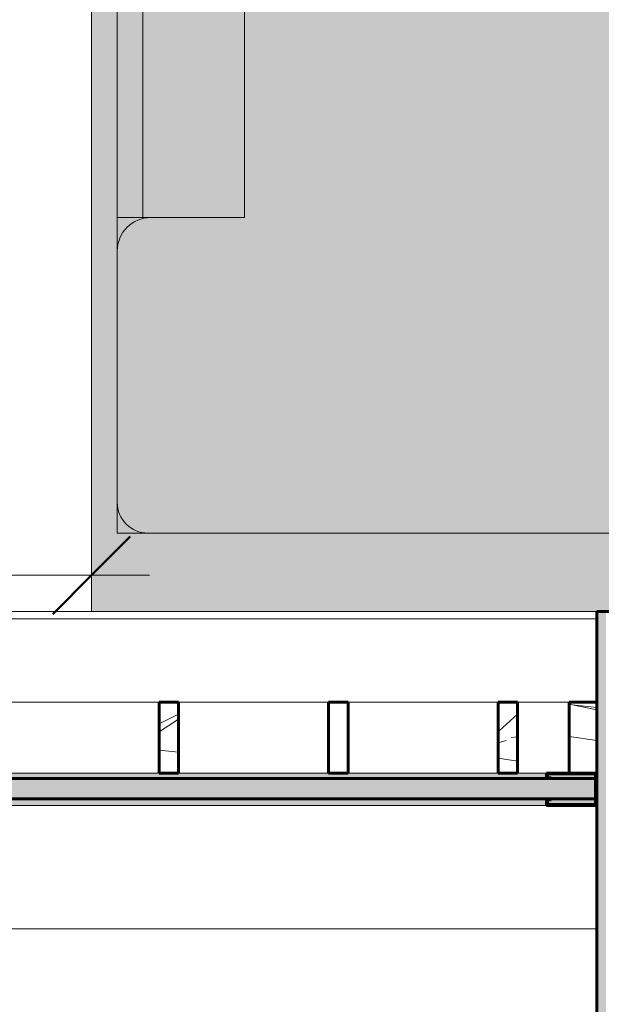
# Model space of a CAD drawing. Header units: inches. Extents: x 1931 to 3155, y 8338 to 8904.
# Tile 13 of 45: x 2431 to 2476, y 8490 to 8566. Entities that reach past the tile are written whole.
import ezdxf

# ---------------------------------------------------------------- set-up
doc = ezdxf.new("R2010")
doc.units = ezdxf.units.IN
doc.header["$MEASUREMENT"] = 0
for name, color, linetype, lineweight in [('A-ANNO-DIMS', 211, 'Continuous', 9), ('A-ANNO-DIMS-48', 211, 'Continuous', 9), ('A-FLOR', 192, 'Continuous', 18), ('A-GLAZ-CWMG', 51, 'Continuous', 9), ('A-GLAZ-CWMG-1', 51, 'Continuous', 60), ('A-ROOF', 132, 'Continuous', 18), ('A-ROOF-1', 132, 'Continuous', 60), ('A-ROOF-PATT-1', 132, 'Continuous', 9), ('A-WALL-1', 113, 'Continuous', 9), ('A-WALL-2', 113, 'Continuous', 60), ('I-WALL', 2, 'Continuous', 18), ('Q-CASE', 31, 'Continuous', 9)]:
    doc.layers.add(name, color=color, linetype=linetype, lineweight=lineweight)
doc.styles.add('Century Gothic', font='ufonts.com_century-gothic.ttf', dxfattribs={"height": 4.5})
doc.dimstyles.new('OD__1__Tol__', dxfattribs={"dimscale": 12, "dimtxt": 4.698757, "dimasz": 0.5, "dimexe": 0.375, "dimexo": 0.25, "dimgap": 0.0625, "dimtad": 1, "dimdec": 0, "dimzin": 3, "dimdsep": 46, "dimlunit": 4, "dimtxsty": 'Century Gothic', "dimblk1": 'OBLIQUE', "dimblk2": 'OBLIQUE', "dimsah": 1, "dimcen": 0.09, "dimdle": 0.375, "dimazin": 0, "dimtfac": 1, "dimtdec": 4, "dimtix": 1, "dimtmove": 0, "dimatfit": 3, "dimfxl": 1, "dimtvp": 1, "dimtfill": 1, "dimfrac": 2, "dimtolj": 1, "dimtzin": 0, "dimarcsym": 2})

# ---------------------------------------------------------------- blocks, each defined once
blk = doc.blocks.new('Couch_-_Soft_Bench_Berto_Salotti_9473 - Couch_-_Soft_Bench_Berto_Salotti_9473-1090458-FLOOR PLAN - 2ND FLOOR')
at = {"layer": 'Q-CASE'}
h = blk.add_hatch(color=256, dxfattribs=at)
h.paths.add_polyline_path([(43.018, 70.669), (40.736, 70.669), (41.348, 70.589), (41.917, 70.353), (42.407, 69.977), (42.782, 69.488), (43.018, 68.918), (43.098, 68.307), (43.098, 70.669)], flags=0)
h.paths.add_polyline_path([(2.071, 70.669), (1.76, 70.669), (1.76, 68.307), (1.84, 68.918), (2.076, 69.488), (2.452, 69.977), (2.941, 70.353), (3.511, 70.589), (4.122, 70.669), (2.076, 70.669)], flags=0)
h.paths.add_polyline_path([(43.098, 48.819), (43.011, 48.157), (42.756, 47.539), (42.349, 47.009), (41.819, 46.603), (41.13, 46.338), (40.539, 46.26), (43.098, 46.26), (43.098, 47.986)], flags=0)
h.paths.add_polyline_path([(1.76, 3.346), (1.76, 0.984), (4.122, 0.984), (3.511, 1.065), (2.941, 1.301), (2.452, 1.676), (2.076, 2.165), (1.84, 2.735), (1.786, 3.15)], flags=0)
h.paths.add_polyline_path([(33.256, 3.15), (33.182, 2.589), (32.939, 2.033), (32.564, 1.574), (32.173, 1.274), (31.651, 1.058), (31.091, 0.984), (33.256, 0.984)], flags=0)
for points in [[(37.837, 70.669), (4.122, 70.669), (3.511, 70.589), (2.941, 70.353), (2.452, 69.977), (2.076, 69.488), (1.84, 68.918), (1.76, 68.307), (1.76, 3.346), (1.84, 2.735), (2.076, 2.165), (2.452, 1.676), (2.941, 1.301), (3.511, 1.065), (4.122, 0.984), (31.091, 0.984), (31.651, 1.058), (32.173, 1.274), (32.622, 1.618), (32.966, 2.067), (33.182, 2.589), (33.256, 3.15), (33.256, 46.26), (40.539, 46.26), (41.202, 46.347), (41.819, 46.603), (42.349, 47.009), (42.756, 47.539), (43.011, 48.157), (43.098, 48.819), (43.098, 68.307), (43.018, 68.918), (42.782, 69.488), (42.407, 69.977), (41.917, 70.353), (41.348, 70.589), (40.736, 70.669)], [(41.13, 46.26), (41.13, -6.89), (1.76, -6.89), (1.76, -8.858), (43.098, -8.858), (43.098, 46.26)], [(33.256, 46.26), (33.256, 44.685), (41.13, 44.685), (41.13, 46.26), (37.837, 46.26)], [(33.256, 44.685), (33.256, -5.315), (41.13, -5.315), (41.13, 44.685), (37.837, 44.685)]]:
    blk.add_hatch(color=256, dxfattribs=at).paths.add_polyline_path(points, flags=0)
for p, q in [((40.736, 70.669), (4.122, 70.669)), ((43.098, 70.669), (40.736, 70.669)), ((43.098, 68.307), (43.098, 70.669)), ((43.098, 48.819), (43.098, 68.307)), ((43.098, 46.26), (43.098, 48.819)), ((41.13, 46.26), (33.256, 46.26)), ((33.256, 44.685), (33.256, 46.26)), ((43.098, 46.26), (41.13, 46.26)), ((41.13, 46.26), (41.13, 44.685)), ((43.098, 46.26), (43.098, -8.858)), ((33.256, -5.315), (33.256, 44.685)), ((41.13, 44.685), (41.13, -5.315))]:
    blk.add_line(p, q, dxfattribs=at)
for centre, radius, start, end in [((40.736, 68.307), 2.362, 360, 90), ((40.539, 48.819), 2.559, 270, 0)]:
    blk.add_arc(centre, radius, start, end, dxfattribs=at)
blk = doc.blocks.new('Rectangular Mullion - Profile_Polycarbonate_Lower-1369387-FLOOR PLAN - 2ND FLOOR')
at = {"layer": 'A-GLAZ-CWMG'}
for points in [[(2469.43, 8507.644), (2471.68, 8507.644), (2471.68, 8508.069), (2422.43, 8508.069), (2422.43, 8507.644), (2467.93, 8507.644)], [(2471.68, 8505.569), (2475.57, 8505.569), (2475.57, 8508.069), (2471.68, 8508.069), (2471.68, 8507.644), (2472.034, 8507.644), (2472.034, 8507.707), (2471.769, 8507.707), (2471.769, 8508.007), (2475.481, 8508.007), (2475.481, 8505.632), (2471.769, 8505.632), (2471.769, 8506.007), (2472.034, 8506.007), (2472.034, 8506.069), (2471.68, 8506.069)], [(2424.51, 8505.569), (2471.68, 8505.569), (2471.68, 8506.069), (2422.43, 8506.069), (2422.43, 8505.569)]]:
    blk.add_hatch(color=256, dxfattribs=at).paths.add_polyline_path(points, flags=0)
h = blk.add_hatch(color=256, dxfattribs=at)
h.paths.add_polyline_path([(2471.769, 8505.632), (2475.481, 8505.632), (2475.481, 8506.069), (2472.034, 8506.069), (2472.034, 8506.007), (2471.769, 8506.007)], flags=0)
h.paths.add_polyline_path([(2472.034, 8507.644), (2475.481, 8507.644), (2475.481, 8508.007), (2471.769, 8508.007), (2471.769, 8507.707), (2472.034, 8507.707)], flags=0)
for p, q in [((2422.43, 8508.069), (2422.43, 8507.644)), ((2428.602, 8508.069), (2422.43, 8508.069)), ((2441.712, 8508.069), (2430.102, 8508.069)), ((2454.821, 8508.069), (2443.212, 8508.069)), ((2467.93, 8508.069), (2456.321, 8508.069)), ((2471.68, 8508.069), (2469.43, 8508.069)), ((2422.43, 8506.069), (2422.43, 8505.569)), ((2471.68, 8505.569), (2422.43, 8505.569))]:
    blk.add_line(p, q, dxfattribs=at)
at = {"layer": 'A-GLAZ-CWMG-1'}
for p, q in [((2475.57, 8508.069), (2471.68, 8508.069)), ((2471.68, 8508.069), (2471.68, 8507.644)), ((2471.769, 8507.707), (2471.769, 8508.007)), ((2471.769, 8508.007), (2475.481, 8508.007)), ((2475.481, 8508.007), (2475.481, 8505.632)), ((2475.57, 8505.569), (2475.57, 8508.069)), ((2471.68, 8507.644), (2472.034, 8507.644)), ((2472.034, 8507.707), (2471.769, 8507.707)), ((2472.034, 8507.644), (2472.034, 8507.707)), ((2472.034, 8506.069), (2471.68, 8506.069)), ((2471.68, 8506.069), (2471.68, 8505.569)), ((2471.769, 8505.632), (2471.769, 8506.007)), ((2471.769, 8506.007), (2472.034, 8506.007)), ((2472.034, 8506.007), (2472.034, 8506.069)), ((2471.68, 8505.569), (2475.57, 8505.569)), ((2475.481, 8505.632), (2471.769, 8505.632))]:
    blk.add_line(p, q, dxfattribs=at)
blk = doc.blocks.new('Rectangular Mullion - Stud - Vertical-1369389-FLOOR PLAN - 2ND FLOOR')
at = {"layer": 'A-GLAZ-CWMG'}
h = blk.add_hatch(dxfattribs=at)
h.set_pattern_fill('FP_21', color=256, style=0, pattern_type=2)
h.set_pattern_definition([(4.764, (-2454.821, 8503.989), (-264.33073053, -20.0293162), [2.89, -286.108]), (348.69, (-2451.941, 8504.229), (97.846637, -14.7692292), [3.671, -118.705]), (315, (-2448.341, 8503.509), (24.000618, 0), [2.715, -31.226]), (313.152, (-2446.421, 8501.589), (337.59427673, -358.50590651), [5.264, -521.098]), (347.005, (-2442.821, 8497.749), (-215.190878, 51.5072332), [3.202, -316.998]), (0, (-2439.7, 8497.03), (24, 24), [6, -18]), (9.462, (-2433.701, 8497.029), (-121.2976096, -16.2151408), [2.92, -143.067]), (5.711, (-2454.821, 8497.509), (-216.4749802, -19.2491386), [2.412, -238.785]), (0, (-2452.42, 8497.75), (24, 24), [3.6, -20.4]), (331.699, (-2448.821, 8497.749), (265.5406774, -141.13929466), [3.544, -350.812]), (307.875, (-2445.701, 8496.069), (-92.67717717, 122.5849696), [5.473, -268.169]), (320.711, (-2442.341, 8491.749), (146.13938044, -117.3845733), [3.411, -337.693]), (353.66, (-2439.701, 8489.589), (192.5853557, -18.7314135), [4.347, -212.983]), (11.889, (-2435.381, 8489.109), (-336.50838353, -69.58287241), [4.66, -461.336]), (6.71, (-2454.821, 8490.069), (215.67256736, 26.78553556), [4.108, -406.706]), (356.633, (-2450.741, 8490.549), (384.16561013, -21.19016942), [4.087, -404.618]), (326.31, (-2446.661, 8490.309), (-40.615467, 35.076419), [4.327, -82.207]), (312.51, (-2443.061, 8487.909), (242.17158089, -262.00993717), [3.907, -386.785]), (345.069, (-2440.421, 8485.029), (264.79744534, -69.01056513), [3.726, -368.854]), (0, (-2436.82, 8484.07), (24, 24), [2.88, -21.12]), (12.995, (-2433.941, 8484.069), (215.190878, 51.5072332), [3.202, -316.998]), (0, (-2447.38, 8508.07), (24, 24), [0.063, -23.937]), (136.848, (-2444.021, 8504.469), (358.50590651, -337.59427673), [5.264, -521.098]), (153.435, (-2447.861, 8484.069), (-33.599609, 4.799914), [2.147, -51.519]), (171.87, (-2449.781, 8485.029), (-144.9601737, 17.2798751), [3.394, -166.312]), (203.199, (-2453.141, 8485.509), (-117.5174286, -53.7938028), [1.828, -180.951]), (333.435, (-2444.021, 8504.469), (33.599609, -4.799914), [2.683, -50.982]), (353.29, (-2441.621, 8503.269), (-215.67256736, 26.78553556), [4.108, -406.706]), (10.125, (-2437.541, 8502.789), (407.70250838, 73.66378219), [6.826, -675.804]), (10.305, (-2454.821, 8506.629), (143.232332, 28.2248388), [2.683, -265.645]), (344.476, (-2452.181, 8507.109), (-263.31229919, 74.47540965), [4.484, -443.873]), (317.121, (-2447.861, 8505.909), (-310.28971512, 289.84112791), [4.585, -453.934]), (325.305, (-2444.501, 8502.789), (241.72817335, -165.50303544), [3.795, -375.679]), (350.538, (-2441.381, 8500.629), (121.2976096, -16.2151408), [4.38, -141.607]), (6.582, (-2437.061, 8499.909), (-408.21037087, -46.17851199), [6.281, -621.859]), (8.13, (-2454.821, 8500.629), (-144.9601737, -17.2798751), [3.394, -166.312]), (348.69, (-2451.461, 8501.109), (97.846637, -14.7692292), [3.671, -118.705]), (317.49, (-2447.861, 8500.389), (-262.00993717, 242.17158089), [3.907, -386.785]), (315, (-2444.981, 8497.749), (24.000618, 0), [4.412, -29.529]), (342.646, (-2441.861, 8494.629), (-311.14572085, 98.7331841), [4.023, -398.29]), (3.366, (-2438.021, 8493.429), (-384.16597991, -21.18346446), [4.087, -404.618]), (17.103, (-2433.941, 8493.669), (238.96152613, 75.3745247), [3.264, -323.171]), (8.746, (-2454.821, 8494.629), (167.44529743, 27.60680008), [3.157, -312.514]), (345.069, (-2451.701, 8495.109), (264.79744534, -69.01056513), [3.726, -368.854]), (327.995, (-2448.101, 8494.149), (-117.3041158, 76.3139748), [4.528, -221.887]), (310.101, (-2444.261, 8491.749), (-262.52245709, 313.24407783), [5.961, -590.186]), (344.055, (-2440.421, 8487.189), (-94.1891725, 30.3394132), [3.494, -171.228]), (6.009, (-2437.061, 8486.229), (239.73726688, 26.49841584), [4.585, -453.934]), (23.199, (-2432.501, 8486.709), (117.5174286, 53.7938028), [1.828, -180.951]), (9.462, (-2454.821, 8487.429), (-121.2976096, -16.2151408), [2.92, -143.067]), (349.992, (-2451.941, 8487.909), (264.48359408, -45.26219381), [4.143, -410.161]), (322.595, (-2447.861, 8487.189), (313.36391941, -238.21694532), [5.136, -508.486]), (330.945, (-2443.781, 8508.069), (170.2633483, -91.9257102), [2.471, -244.624]), (349.216, (-2441.621, 8506.869), (-383.5801134, 74.2040015), [5.131, -507.931]), (7.125, (-2436.581, 8505.909), (-168.7389667, -18.0921544), [5.805, -187.689])])
h.paths.add_polyline_path([(1.5, 0), (1.5, -5.5), (0, -5.5), (0, 0)], flags=0)
at = {"layer": 'A-GLAZ-CWMG-1'}
for p, q in [((0, 0), (1.5, 0)), ((0, -5.5), (0, 0)), ((1.5, 0), (1.5, -5.5)), ((1.5, -5.5), (0, -5.5))]:
    blk.add_line(p, q, dxfattribs=at)
blk = doc.blocks.new('Rectangular Mullion - Stud - Vertical-1369390-FLOOR PLAN - 2ND FLOOR')
at = {"layer": 'A-GLAZ-CWMG'}
h = blk.add_hatch(dxfattribs=at)
h.set_pattern_fill('FP_22', color=256, style=0, pattern_type=2)
h.set_pattern_definition([(4.764, (-2467.93, 8503.989), (-264.33073053, -20.0293162), [2.89, -286.108]), (348.69, (-2465.05, 8504.229), (97.846637, -14.7692292), [3.671, -118.705]), (315, (-2461.45, 8503.509), (24.000618, 0), [2.715, -31.226]), (313.152, (-2459.53, 8501.589), (337.59427673, -358.50590651), [5.264, -521.098]), (347.005, (-2455.93, 8497.749), (-215.190878, 51.5072332), [3.202, -316.998]), (0, (-2452.81, 8497.03), (24, 24), [6, -18]), (9.462, (-2446.81, 8497.029), (-121.2976096, -16.2151408), [2.92, -143.067]), (5.711, (-2467.93, 8497.509), (-216.4749802, -19.2491386), [2.412, -238.785]), (0, (-2465.53, 8497.75), (24, 24), [3.6, -20.4]), (331.699, (-2461.93, 8497.749), (265.5406774, -141.13929466), [3.544, -350.812]), (307.875, (-2458.81, 8496.069), (-92.67717717, 122.5849696), [5.473, -268.169]), (320.711, (-2455.45, 8491.749), (146.13938044, -117.3845733), [3.411, -337.693]), (353.66, (-2452.81, 8489.589), (192.5853557, -18.7314135), [4.347, -212.983]), (11.889, (-2448.49, 8489.109), (-336.50838353, -69.58287241), [4.66, -461.336]), (6.71, (-2467.93, 8490.069), (215.67256736, 26.78553556), [4.108, -406.706]), (356.633, (-2463.85, 8490.549), (384.16561013, -21.19016942), [4.087, -404.618]), (326.31, (-2459.77, 8490.309), (-40.615467, 35.076419), [4.327, -82.207]), (312.51, (-2456.17, 8487.909), (242.17158089, -262.00993717), [3.907, -386.785]), (345.069, (-2453.53, 8485.029), (264.79744534, -69.01056513), [3.726, -368.854]), (0, (-2449.93, 8484.07), (24, 24), [2.88, -21.12]), (12.995, (-2447.05, 8484.069), (215.190878, 51.5072332), [3.202, -316.998]), (0, (-2460.49, 8508.07), (24, 24), [0.063, -23.937]), (136.848, (-2457.13, 8504.469), (358.50590651, -337.59427673), [5.264, -521.098]), (153.435, (-2460.97, 8484.069), (-33.599609, 4.799914), [2.147, -51.519]), (171.87, (-2462.89, 8485.029), (-144.9601737, 17.2798751), [3.394, -166.312]), (203.199, (-2466.25, 8485.509), (-117.5174286, -53.7938028), [1.828, -180.951]), (333.435, (-2457.13, 8504.469), (33.599609, -4.799914), [2.683, -50.982]), (353.29, (-2454.73, 8503.269), (-215.67256736, 26.78553556), [4.108, -406.706]), (10.125, (-2450.65, 8502.789), (407.70250838, 73.66378219), [6.826, -675.804]), (10.305, (-2467.93, 8506.629), (143.232332, 28.2248388), [2.683, -265.645]), (344.476, (-2465.29, 8507.109), (-263.31229919, 74.47540965), [4.484, -443.873]), (317.121, (-2460.97, 8505.909), (-310.28971512, 289.84112791), [4.585, -453.934]), (325.305, (-2457.61, 8502.789), (241.72817335, -165.50303544), [3.795, -375.679]), (350.538, (-2454.49, 8500.629), (121.2976096, -16.2151408), [4.38, -141.607]), (6.582, (-2450.17, 8499.909), (-408.21037087, -46.17851199), [6.281, -621.859]), (8.13, (-2467.93, 8500.629), (-144.9601737, -17.2798751), [3.394, -166.312]), (348.69, (-2464.57, 8501.109), (97.846637, -14.7692292), [3.671, -118.705]), (317.49, (-2460.97, 8500.389), (-262.00993717, 242.17158089), [3.907, -386.785]), (315, (-2458.09, 8497.749), (24.000618, 0), [4.412, -29.529]), (342.646, (-2454.97, 8494.629), (-311.14572085, 98.7331841), [4.023, -398.29]), (3.366, (-2451.13, 8493.429), (-384.16597991, -21.18346446), [4.087, -404.618]), (17.103, (-2447.05, 8493.669), (238.96152613, 75.3745247), [3.264, -323.171]), (8.746, (-2467.93, 8494.629), (167.44529743, 27.60680008), [3.157, -312.514]), (345.069, (-2464.81, 8495.109), (264.79744534, -69.01056513), [3.726, -368.854]), (327.995, (-2461.21, 8494.149), (-117.3041158, 76.3139748), [4.528, -221.887]), (310.101, (-2457.37, 8491.749), (-262.52245709, 313.24407783), [5.961, -590.186]), (344.055, (-2453.53, 8487.189), (-94.1891725, 30.3394132), [3.494, -171.228]), (6.009, (-2450.17, 8486.229), (239.73726688, 26.49841584), [4.585, -453.934]), (23.199, (-2445.61, 8486.709), (117.5174286, 53.7938028), [1.828, -180.951]), (9.462, (-2467.93, 8487.429), (-121.2976096, -16.2151408), [2.92, -143.067]), (349.992, (-2465.05, 8487.909), (264.48359408, -45.26219381), [4.143, -410.161]), (322.595, (-2460.97, 8487.189), (313.36391941, -238.21694532), [5.136, -508.486]), (330.945, (-2456.89, 8508.069), (170.2633483, -91.9257102), [2.471, -244.624]), (349.216, (-2454.73, 8506.869), (-383.5801134, 74.2040015), [5.131, -507.931]), (7.125, (-2449.69, 8505.909), (-168.7389667, -18.0921544), [5.805, -187.689])])
h.paths.add_polyline_path([(1.5, 0), (1.5, -5.5), (0, -5.5), (0, 0)], flags=0)
at = {"layer": 'A-GLAZ-CWMG-1'}
for p, q in [((0, 0), (1.5, 0)), ((0, -5.5), (0, 0)), ((1.5, 0), (1.5, -5.5)), ((1.5, -5.5), (0, -5.5))]:
    blk.add_line(p, q, dxfattribs=at)
blk = doc.blocks.new('Rectangular Mullion - Stud - Vertical-1369393-FLOOR PLAN - 2ND FLOOR')
at = {"layer": 'A-GLAZ-CWMG'}
h = blk.add_hatch(dxfattribs=at)
h.set_pattern_fill('FP_23', color=256, style=0, pattern_type=2)
h.set_pattern_definition([(4.764, (-2441.712, 8503.989), (-264.33073053, -20.0293162), [2.89, -286.108]), (348.69, (-2438.832, 8504.229), (97.846637, -14.7692292), [3.671, -118.705]), (315, (-2435.232, 8503.509), (24.000618, 0), [2.715, -31.226]), (313.152, (-2433.312, 8501.589), (337.59427673, -358.50590651), [5.264, -521.098]), (347.005, (-2429.712, 8497.749), (-215.190878, 51.5072332), [3.202, -316.998]), (0, (-2426.592, 8497.03), (24, 24), [6, -18]), (9.462, (-2420.592, 8497.029), (-121.2976096, -16.2151408), [2.92, -143.067]), (5.711, (-2441.712, 8497.509), (-216.4749802, -19.2491386), [2.412, -238.785]), (0, (-2439.312, 8497.75), (24, 24), [3.6, -20.4]), (331.699, (-2435.712, 8497.749), (265.5406774, -141.13929466), [3.544, -350.812]), (307.875, (-2432.592, 8496.069), (-92.67717717, 122.5849696), [5.473, -268.169]), (320.711, (-2429.232, 8491.749), (146.13938044, -117.3845733), [3.411, -337.693]), (353.66, (-2426.592, 8489.589), (192.5853557, -18.7314135), [4.347, -212.983]), (11.889, (-2422.272, 8489.109), (-336.50838353, -69.58287241), [4.66, -461.336]), (6.71, (-2441.712, 8490.069), (215.67256736, 26.78553556), [4.108, -406.706]), (356.633, (-2437.632, 8490.549), (384.16561013, -21.19016942), [4.087, -404.618]), (326.31, (-2433.552, 8490.309), (-40.615467, 35.076419), [4.327, -82.207]), (312.51, (-2429.952, 8487.909), (242.17158089, -262.00993717), [3.907, -386.785]), (345.069, (-2427.312, 8485.029), (264.79744534, -69.01056513), [3.726, -368.854]), (0, (-2423.712, 8484.07), (24, 24), [2.88, -21.12]), (12.995, (-2420.832, 8484.069), (215.190878, 51.5072332), [3.202, -316.998]), (0, (-2434.272, 8508.07), (24, 24), [0.063, -23.937]), (136.848, (-2430.912, 8504.469), (358.50590651, -337.59427673), [5.264, -521.098]), (153.435, (-2434.752, 8484.069), (-33.599609, 4.799914), [2.147, -51.519]), (171.87, (-2436.672, 8485.029), (-144.9601737, 17.2798751), [3.394, -166.312]), (203.199, (-2440.032, 8485.509), (-117.5174286, -53.7938028), [1.828, -180.951]), (333.435, (-2430.912, 8504.469), (33.599609, -4.799914), [2.683, -50.982]), (353.29, (-2428.512, 8503.269), (-215.67256736, 26.78553556), [4.108, -406.706]), (10.125, (-2424.432, 8502.789), (407.70250838, 73.66378219), [6.826, -675.804]), (10.305, (-2441.712, 8506.629), (143.232332, 28.2248388), [2.683, -265.645]), (344.476, (-2439.072, 8507.109), (-263.31229919, 74.47540965), [4.484, -443.873]), (317.121, (-2434.752, 8505.909), (-310.28971512, 289.84112791), [4.585, -453.934]), (325.305, (-2431.392, 8502.789), (241.72817335, -165.50303544), [3.795, -375.679]), (350.538, (-2428.272, 8500.629), (121.2976096, -16.2151408), [4.38, -141.607]), (6.582, (-2423.952, 8499.909), (-408.21037087, -46.17851199), [6.281, -621.859]), (8.13, (-2441.712, 8500.629), (-144.9601737, -17.2798751), [3.394, -166.312]), (348.69, (-2438.352, 8501.109), (97.846637, -14.7692292), [3.671, -118.705]), (317.49, (-2434.752, 8500.389), (-262.00993717, 242.17158089), [3.907, -386.785]), (315, (-2431.872, 8497.749), (24.000618, 0), [4.412, -29.529]), (342.646, (-2428.752, 8494.629), (-311.14572085, 98.7331841), [4.023, -398.29]), (3.366, (-2424.912, 8493.429), (-384.16597991, -21.18346446), [4.087, -404.618]), (17.103, (-2420.832, 8493.669), (238.96152613, 75.3745247), [3.264, -323.171]), (8.746, (-2441.712, 8494.629), (167.44529743, 27.60680008), [3.157, -312.514]), (345.069, (-2438.592, 8495.109), (264.79744534, -69.01056513), [3.726, -368.854]), (327.995, (-2434.992, 8494.149), (-117.3041158, 76.3139748), [4.528, -221.887]), (310.101, (-2431.152, 8491.749), (-262.52245709, 313.24407783), [5.961, -590.186]), (344.055, (-2427.312, 8487.189), (-94.1891725, 30.3394132), [3.494, -171.228]), (6.009, (-2423.952, 8486.229), (239.73726688, 26.49841584), [4.585, -453.934]), (23.199, (-2419.392, 8486.709), (117.5174286, 53.7938028), [1.828, -180.951]), (9.462, (-2441.712, 8487.429), (-121.2976096, -16.2151408), [2.92, -143.067]), (349.992, (-2438.832, 8487.909), (264.48359408, -45.26219381), [4.143, -410.161]), (322.595, (-2434.752, 8487.189), (313.36391941, -238.21694532), [5.136, -508.486]), (330.945, (-2430.672, 8508.069), (170.2633483, -91.9257102), [2.471, -244.624]), (349.216, (-2428.512, 8506.869), (-383.5801134, 74.2040015), [5.131, -507.931]), (7.125, (-2423.472, 8505.909), (-168.7389667, -18.0921544), [5.805, -187.689])])
h.paths.add_polyline_path([(1.5, 0), (1.5, -5.5), (0, -5.5), (0, 0)], flags=0)
at = {"layer": 'A-GLAZ-CWMG-1'}
for p, q in [((0, 0), (1.5, 0)), ((0, -5.5), (0, 0)), ((1.5, 0), (1.5, -5.5)), ((1.5, -5.5), (0, -5.5))]:
    blk.add_line(p, q, dxfattribs=at)
blk = doc.blocks.new('Rectangular Mullion - Stud - Base_Head-1369401-FLOOR PLAN - 2ND FLOOR')
at = {"layer": 'A-GLAZ-CWMG'}
for p, q in [((2428.602, 8513.569), (2427.542, 8513.569)), ((2440.651, 8513.569), (2430.102, 8513.569))]:
    blk.add_line(p, q, dxfattribs=at)
blk = doc.blocks.new('Rectangular Mullion - Stud - Base_Head-1251233-FLOOR PLAN - 2ND FLOOR')
at = {"layer": 'A-GLAZ-CWMG'}
for p, q in [((2441.712, 8513.569), (2440.651, 8513.569)), ((2453.76, 8513.569), (2443.212, 8513.569))]:
    blk.add_line(p, q, dxfattribs=at)
blk = doc.blocks.new('Rectangular Mullion - Stud - Base_Head-V13-FLOOR PLAN - 2ND FLOOR')
at = {"layer": 'A-GLAZ-CWMG'}
h = blk.add_hatch(dxfattribs=at)
h.set_pattern_fill('FP_31', color=256, style=0, pattern_type=2)
h.set_pattern_definition([(355.236, (0, 4.08), (-263.9996864, 24.0015455), [2.89, -286.108]), (11.31, (2.88, 3.84), (96.0003888, 24.0004135), [3.671, -118.705]), (45, (6.48, 4.56), (0, 24.000618), [2.715, -31.226]), (46.848, (8.4, 6.48), (335.99803914, 360.00235884), [5.264, -521.098]), (12.995, (12, 10.32), (-215.99994595, -48.00137907), [3.202, -316.998]), (0, (15.12, 11.04), (24, 24), [6, -18]), (350.538, (21.12, 11.04), (-120.0002166, 23.999769), [2.92, -143.067]), (354.289, (0, 10.56), (-215.9997167, 24.00143285), [2.412, -238.785]), (0, (2.4, 10.32), (24, 24), [3.6, -20.4]), (28.301, (6, 10.32), (263.99984077, 144.00081917), [3.544, -350.812]), (52.125, (9.12, 12), (-96.00034927, -120.0002787), [5.473, -268.169]), (39.289, (12.48, 16.32), (144.00032175, 119.99901625), [3.411, -337.693]), (6.34, (15.12, 18.48), (192.0000862, 23.9989993), [4.347, -212.983]), (348.111, (19.44, 18.96), (-335.99911119, 72.00184444), [4.66, -461.336]), (353.29, (0, 18), (216.00019815, -24.0007422), [4.108, -406.706]), (3.367, (4.08, 17.52), (384.000105, 24.00330504), [4.087, -404.618]), (33.69, (8.16, 17.76), (-47.999623, -24.000157), [4.327, -82.207]), (47.49, (11.76, 20.16), (239.99843494, 264.00195642), [3.907, -386.785]), (14.931, (14.4, 23.04), (264.00077418, 71.99816937), [3.726, -368.854]), (0, (18, 24), (24, 24), [2.88, -21.12]), (347.005, (20.88, 24), (215.99994595, -48.00137907), [3.202, -316.998]), (0, (7.44, 0), (24, 24), [0.063, -23.937]), (223.152, (10.8, 3.6), (360.00235884, 335.99803914), [5.264, -521.098]), (206.565, (6.96, 24), (-23.999739, -23.999696), [2.147, -51.519]), (188.13, (5.04, 23.04), (-144.0002175, -23.999654), [3.394, -166.312]), (156.801, (1.68, 22.56), (-119.9999494, 48.0013685), [1.828, -180.951]), (26.565, (10.8, 3.6), (23.999739, 23.999696), [2.683, -50.982]), (6.71, (13.2, 4.8), (-216.00019815, -24.0007422), [4.108, -406.706]), (349.875, (17.28, 5.28), (407.9992525, -72.00207014), [6.826, -675.804]), (349.695, (0, 1.44), (144.00047737, -24.00010347), [2.683, -265.645]), (15.524, (2.64, 0.96), (-264.00013912, -71.9991673), [4.484, -443.873]), (42.879, (6.96, 2.16), (-311.99901138, -288.00035354), [4.585, -453.934]), (34.695, (10.32, 5.28), (240.00005855, 167.99921557), [3.795, -375.679]), (9.462, (13.44, 7.44), (120.0002166, 23.999769), [4.38, -141.607]), (353.418, (17.76, 8.16), (-408.0001485, 48.00042378), [6.281, -621.859]), (351.87, (0, 7.44), (-144.0002175, 23.999654), [3.394, -166.312]), (11.31, (3.36, 6.96), (96.0003888, 24.0004135), [3.671, -118.705]), (42.51, (6.96, 7.68), (-264.00195642, -239.99843494), [3.907, -386.785]), (45, (9.84, 10.32), (0, 24.000618), [4.412, -29.529]), (17.354, (12.96, 13.44), (-311.99997926, -95.99955308), [4.023, -398.29]), (356.634, (16.8, 14.64), (-384.00052387, 23.99660297), [4.087, -404.618]), (342.897, (20.88, 14.4), (239.99966514, -72.0006297), [3.264, -323.171]), (351.254, (0, 13.44), (168.00029593, -23.9992418), [3.157, -312.514]), (14.931, (3.12, 12.96), (264.00077418, 71.99816937), [3.726, -368.854]), (32.005, (6.72, 13.92), (-120.00072155, -71.9993414), [4.528, -221.887]), (49.899, (10.56, 16.32), (-264.00026351, -311.99960519), [5.961, -590.186]), (15.945, (14.4, 20.88), (-96.0006398, -23.9991118), [3.494, -171.228]), (353.991, (17.76, 21.84), (240.0002348, -24.00021811), [4.585, -453.934]), (336.801, (22.32, 21.36), (119.9999494, -48.0013685), [1.828, -180.951]), (350.538, (0, 20.64), (-120.0002166, 23.999769), [2.92, -143.067]), (10.008, (2.88, 20.16), (264.00046988, 47.99989194), [4.143, -410.161]), (37.405, (6.96, 20.88), (312.00202736, 239.99790406), [5.136, -508.486]), (29.055, (11.04, 0), (167.9992528, 96.0010158), [2.471, -244.624]), (10.784, (13.2, 1.2), (-384.00035572, -71.9976669), [5.131, -507.931]), (352.875, (18.24, 2.16), (-168.0004656, 24.0001771), [5.805, -187.689])])
h.paths.add_polyline_path([(2475.57, 8508.069), (2475.57, 8513.569), (2473.448, 8513.569), (2473.448, 8508.069)], flags=0)
for p, q in [((2467.93, 8513.569), (2466.87, 8513.569)), ((2473.448, 8513.569), (2469.43, 8513.569))]:
    blk.add_line(p, q, dxfattribs=at)
at = {"layer": 'A-GLAZ-CWMG-1'}
for p, q in [((2473.448, 8513.569), (2473.448, 8508.069)), ((2475.57, 8513.569), (2473.448, 8513.569)), ((2475.57, 8508.069), (2475.57, 8513.569)), ((2473.448, 8508.069), (2475.57, 8508.069))]:
    blk.add_line(p, q, dxfattribs=at)
blk = doc.blocks.new('DIMBLOCK19-FLOOR PLAN - 2ND FLOOR')
at = {"layer": 'A-ANNO-DIMS-48'}
for p, q in [((2344.434, 8551.007), (2344.434, 8518.876)), ((2344.434, 8523.376), (2344.434, 8551.007)), ((2436.462, 8522.133), (2436.462, 8527.876)), ((2440.962, 8523.376), (2339.934, 8523.376)), ((2436.462, 8523.376), (2436.462, 8522.133))]:
    blk.add_line(p, q, dxfattribs=at)
at = {"layer": 'A-ANNO-DIMS-48', "lineweight": 50}
for p, q in [((2344.434, 8523.376), (2347.434, 8526.376)), ((2436.462, 8523.376), (2439.462, 8526.376)), ((2344.434, 8523.376), (2341.434, 8520.376)), ((2436.462, 8523.376), (2433.462, 8520.376))]:
    blk.add_line(p, q, dxfattribs=at)
at = {"layer": 'A-ANNO-DIMS-48', "color": 0, "insert": (2382.579, 8529.893), "char_height": 4.5, "width": 18.88453, "attachment_point": 1, "line_spacing_factor": 0.984502, "style": 'Century Gothic', "bg_fill": 3, "box_fill_scale": 1.25, "bg_fill_color": 256, "bg_fill_true_color": 13158600, "bg_fill_transparency": 0}
blk.add_mtext('7\' - 8"', dxfattribs=at)
blk = doc.blocks.new('_Oblique')
at = {"color": 0, "linetype": 'ByBlock', "lineweight": -2}
blk.add_line((-0.5, -0.5), (0.5, 0.5), dxfattribs=at)

msp = doc.modelspace()

# ---------------------------------------------------------------- hatches: boundary and pattern name
at = {"layer": 'A-FLOR'}
h = msp.add_hatch(color=256, dxfattribs=at)
h.paths.add_polyline_path([(2490.772, 8404.569), (2495.212, 8404.569), (2495.212, 8422.569), (2581.462, 8422.569), (2581.462, 8404.569), (2585.276, 8404.569), (2585.276, 8430.007), (2490.772, 8430.007), (2490.772, 8419.213)], flags=0)
h.paths.add_polyline_path([(2585.276, 8435.132), (2585.276, 8624.007), (2467.125, 8624.007), (2466.83, 8623.722), (2464.157, 8622.086), (2461.142, 8621.066), (2457.873, 8620.747), (2454.616, 8621.18), (2451.639, 8622.305), (2449.024, 8624.007), (2436.462, 8624.007), (2436.462, 8520.569), (2490.772, 8520.569), (2490.772, 8435.132), (2582.837, 8435.132)], flags=0)
h.paths.add_polyline_path([(2529.598, 8483.447), (2527.713, 8483.601), (2527.06, 8483.728), (2525.894, 8484.049), (2524.94, 8484.393), (2524.002, 8484.864), (2522.931, 8485.469), (2521.834, 8486.347), (2521.061, 8487.023), (2519.62, 8488.78), (2518.511, 8490.855), (2517.828, 8493.106), (2517.598, 8495.447), (2517.828, 8497.788), (2518.511, 8500.039), (2519.329, 8501.569), (2502.337, 8501.569), (2502.337, 8531.569), (2562.337, 8531.569), (2562.337, 8501.569), (2539.866, 8501.569), (2540.695, 8500.005), (2541.367, 8497.788), (2541.591, 8495.379), (2541.367, 8493.106), (2540.684, 8490.855), (2539.575, 8488.78), (2538.01, 8486.899), (2536.711, 8485.821), (2536.228, 8485.449), (2535.007, 8484.771), (2534.063, 8484.316), (2532.867, 8483.916), (2531.725, 8483.642), (2531.103, 8483.556), (2529.783, 8483.46)], flags=0)
h.paths.add_polyline_path([(2462.944, 8526.651), (2438.466, 8526.651), (2438.467, 8606.178), (2564.056, 8606.178), (2564.056, 8564.84), (2562.088, 8564.84), (2562.088, 8563.265), (2554.214, 8563.284), (2554.214, 8564.052), (2554.133, 8563.441), (2553.897, 8562.871), (2553.522, 8562.382), (2553.033, 8562.007), (2552.463, 8561.771), (2551.852, 8561.69), (2519.371, 8561.69), (2518.76, 8561.771), (2518.19, 8562.007), (2517.701, 8562.382), (2517.326, 8562.871), (2517.09, 8563.441), (2517.009, 8564.052), (2516.929, 8563.441), (2516.693, 8562.871), (2516.317, 8562.382), (2515.828, 8562.007), (2515.258, 8561.771), (2514.647, 8561.69), (2482.167, 8561.69), (2481.555, 8561.771), (2480.985, 8562.007), (2480.496, 8562.382), (2480.121, 8562.871), (2479.885, 8563.441), (2479.804, 8564.052), (2479.803, 8526.651), (2475.43, 8526.651)], flags=0)
at = {"layer": 'A-ROOF'}
h = msp.add_hatch(color=256, dxfattribs=at)
h.paths.add_polyline_path([(2476.277, 8394.819), (2476.277, 8520.569), (2475.57, 8520.569), (2475.57, 8394.819)], flags=0)
h.paths.add_polyline_path([(2599.772, 8394.819), (2600.479, 8394.819), (2600.479, 8636.569), (2599.772, 8636.569), (2599.772, 8433.57)], flags=0)
at = {"layer": 'A-ROOF-PATT-1'}
h = msp.add_hatch(dxfattribs=at)
h.set_pattern_fill('FP_9', color=256, style=0, pattern_type=2)
h.set_pattern_definition([(0, (1157.785, 0), (0, 12), [])])
h.paths.add_polyline_path([(2475.57, 8394.819), (2475.57, 8505.569), (2429.712, 8505.569), (2429.712, 8394.819), (2462.944, 8394.819)], flags=0)
h.paths.add_polyline_path([(2475.481, 8513.569), (2475.57, 8513.569), (2475.57, 8520.569), (2429.712, 8520.569), (2429.712, 8513.569), (2473.448, 8513.569)], flags=0)
at = {"layer": 'A-WALL-1'}
msp.add_hatch(color=256, dxfattribs=at).paths.add_polyline_path([(2405.293, 8506.069), (2475.481, 8506.069), (2475.481, 8507.644), (2336.899, 8507.644), (2336.899, 8506.069), (2386.076, 8506.069)], flags=0)

# ---------------------------------------------------------------- linework, layer by layer
at = {"layer": 'A-ROOF'}
msp.add_line((2475.57, 8520.569), (2429.712, 8520.569), dxfattribs=at)
at = {"layer": 'A-ROOF-1'}
for p, q in [((2490.772, 8520.569), (2475.57, 8520.569)), ((2475.57, 8520.569), (2475.57, 8394.819))]:
    msp.add_line(p, q, dxfattribs=at)
at = {"layer": 'A-WALL-2'}
for p, q in [((2475.481, 8507.644), (2336.899, 8507.644)), ((2475.481, 8506.069), (2475.481, 8507.644)), ((2336.899, 8506.069), (2475.481, 8506.069))]:
    msp.add_line(p, q, dxfattribs=at)
at = {"layer": 'I-WALL'}
msp.add_line((2436.462, 8624.007), (2436.462, 8520.569), dxfattribs=at)

# ---------------------------------------------------------------- block references
at = {"layer": 'A-GLAZ-CWMG'}
for name, p in [('Rectangular Mullion - Stud - Base_Head-1369401-FLOOR PLAN - 2ND FLOOR', (0, 0)), ('Rectangular Mullion - Stud - Base_Head-1251233-FLOOR PLAN - 2ND FLOOR', (0, 0)), ('Rectangular Mullion - Stud - Base_Head-1251233-FLOOR PLAN - 2ND FLOOR', (13.109, 0)), ('Rectangular Mullion - Stud - Base_Head-V13-FLOOR PLAN - 2ND FLOOR', (0, 0)), ('Rectangular Mullion - Profile_Polycarbonate_Lower-1369387-FLOOR PLAN - 2ND FLOOR', (0, 0))]:
    msp.add_blockref(name, p, dxfattribs=at)
at = {"layer": 'A-GLAZ-CWMG', "extrusion": (0, 0, -1), "rotation": 180}
for name, p in [('Rectangular Mullion - Stud - Vertical-1369393-FLOOR PLAN - 2ND FLOOR', (-2441.712, 8508.069)), ('Rectangular Mullion - Stud - Vertical-1369389-FLOOR PLAN - 2ND FLOOR', (-2454.821, 8508.069)), ('Rectangular Mullion - Stud - Vertical-1369390-FLOOR PLAN - 2ND FLOOR', (-2467.93, 8508.069))]:
    msp.add_blockref(name, p, dxfattribs=at)
at = {"layer": 'Q-CASE', "rotation": 180}
msp.add_blockref('Couch_-_Soft_Bench_Berto_Salotti_9473 - Couch_-_Soft_Bench_Berto_Salotti_9473-1090458-FLOOR PLAN - 2ND FLOOR', (2481.564, 8597.32), dxfattribs=at)

# ---------------------------------------------------------------- next in the draw order: dimensions: what is measured, and where the dimension line sits
at = {"layer": 'A-ANNO-DIMS'}
dim = msp.add_linear_dim(base=(2344.434, 8523.376), p1=(2436.462, 8519.133), p2=(2344.434, 8554.007), dimstyle='OD__1__Tol__', override={"dimpost": '<>', "dimfxl": 98.413655}, dxfattribs=at)
dim.commit()
dim.dimension.update_dxf_attribs({"geometry": 'DIMBLOCK19-FLOOR PLAN - 2ND FLOOR', "text_midpoint": (2390.448, 8526.489)})

doc.saveas('drawing.dxf')
